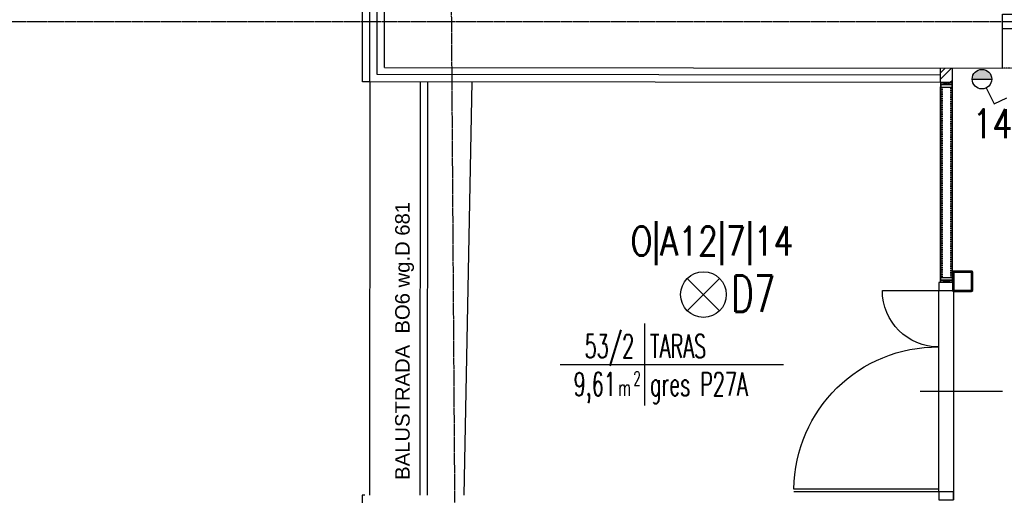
# Model space of a CAD drawing. Header units: inches. Extents: x -281236 to -70395, y 38777 to 102341.
# Tile 175 of 244: x -139821 to -139142, y 58270 to 58598. Entities that reach past the tile are written whole.
import ezdxf
from ezdxf.enums import TextEntityAlignment as Align

# ---------------------------------------------------------------- set-up
doc = ezdxf.new("R2010")
doc.units = ezdxf.units.IN
doc.header["$MEASUREMENT"] = 0
for name, pattern in [('CENTER', [2, 1.25, -0.25, 0.25, -0.25]), ('DASHDOT', [1, 0.5, -0.25, 0, -0.25]), ('DASHED2', [0.375, 0.25, -0.125])]:
    doc.linetypes.add(name, pattern=pattern)
doc.layers.get('0').update_dxf_attribs({"color": 101})
for name, color, linetype in [('Det--wym-', 8, 'Continuous'), ('Det-szklo', 134, 'Continuous'), ('Drz---drzwi', 5, 'Continuous'), ('E-90', 6, 'Continuous'), ('E-OPIS-POM', 6, 'Continuous'), ('E35', 6, 'Continuous'), ('Ele-balustrada', 64, 'Continuous'), ('m-went-nawiew', 152, 'Continuous'), ('Okn---okna', 5, 'Continuous'), ('Os-osie glowne', 8, 'CENTER'), ('Sc-cegla pelna', 32, 'Continuous'), ('Sc-cegla pelna-hatch', 8, 'Continuous'), ('Sc-gazobeton', 45, 'Continuous'), ('Sc-izolacja term-obrys', 132, 'Continuous'), ('Sc-izolacja term-styropian', 151, 'STYROPIAN-KA'), ('Sc-nad', 5, 'DASHED2'), ('Sc-nadproza kon', 5, 'DASHED2'), ('Sch-opis', 51, 'Continuous'), ('W-idok', 9, 'Continuous')]:
    doc.layers.add(name, color=color, linetype=linetype)
doc.styles.add('KA wymiar', font='romans.shx', dxfattribs={"width": 0.6})
doc.styles.add('ROMANS', font='romans', dxfattribs={"width": 0.85})
doc.styles.add('TYTUL2', font='ARIAL.TTF')
doc.linetypes.add('BATTING', pattern='A,0.0001,-0.1,[134,ltypeshp.shx,S=0.1,R=0,X=-0.1,Y=0],-0.2,[134,ltypeshp.shx,S=0.1,R=180,X=0.1,Y=0],-0.1', length=0.4001)
doc.linetypes.add('STYROPIAN-KA', pattern='A,0.0001,-0.1,[135,ltypeshp.shx,S=0.1,R=0,X=-0.1,Y=0],0,[135,ltypeshp.shx,S=0.1,R=180,X=0.1,Y=0],-0.1', length=0.2001)

# ---------------------------------------------------------------- blocks, each defined once
blk = doc.blocks.new('pow')
for p, q in [((0, 0.523), (0, -0.523)), ((-1.075, 0), (1.78, 0))]:
    blk.add_line(p, q)
at = {"style": 'KA wymiar', "width": 0.6}
for s, height, p in [('2', 0.18, (-0.139, -0.27)), ('m', 0.21, (-0.333, -0.401))]:
    blk.add_text(s, height=height, dxfattribs=at).set_placement(p)
for tag, p in [('01', (-0.131, 0.084)), ('000.00', (-0.364, -0.401))]:
    blk.add_attdef(tag, text='', height=0.3, dxfattribs=at).set_placement(p, align=Align.RIGHT)
for tag, p in [('POMIESZCZENIE', (0.071, 0.084)), ('POSADZKA', (0.071, -0.401))]:
    blk.add_attdef(tag, p, '', height=0.3, dxfattribs=at)
blk = doc.blocks.new('_DKGJHF')
at = {"ltscale": 7}
for p, q in [((-21.08, -77), (35.92, -77)), ((-5, -147.5), (-105, -147.5)), ((-5, -145.5), (-104.98, -145.5))]:
    blk.add_line(p, q, dxfattribs=at)
for points in [[(5, -7.5), (5, 0), (-5, 0), (-5, -7.5)], [(5, -155), (5, -147.5), (-5, -147.5), (-5, -155)]]:
    blk.add_lwpolyline(points, close=True, dxfattribs=at)
for points in [[(-45, -7.5), (-5, -7.5)], [(-5, -147.5), (-5, -7.5)]]:
    blk.add_lwpolyline(points, dxfattribs=at)
for centre, radius, start, end in [((-5, -7.5), 40, 180, 270), ((-5, -147.5), 100, 90, 180)]:
    blk.add_arc(centre, radius, start, end)
blk = doc.blocks.new('_SDHGG')
at = {"ltscale": 7}
for p, q in [((13, -75), (-44, -75)), ((0, -142.5), (100, -142.5)), ((0, -144.5), (100, -144.5))]:
    blk.add_line(p, q, dxfattribs=at)
for points in [[(-10, -5.5), (-10, 0), (0, 0), (0, -5.5)], [(-10, -150), (-10, -144.5), (0, -144.5), (0, -150)]]:
    blk.add_lwpolyline(points, close=True, dxfattribs=at)
for points in [[(0, -144.5), (0, -5.5)], [(39, -5.5), (0, -5.5)]]:
    blk.add_lwpolyline(points, dxfattribs=at)
blk.add_arc((0, -5.5), 39, 270, 0)
blk.add_arc((1, -143.5), 99.01, 0.57873, 90.57873, dxfattribs=at)
blk = doc.blocks.new('listwagrnaiboczne')
at = {"layer": 'W-idok'}
for p, q in [((-4.15, 0), (-1.68, 0)), ((-1.68, -0.67), (-1.68, 0)), ((-1.68, 0), (1.68, 0)), ((-4.15, -6.5), (-4.15, 0)), ((-4.15, -6.5), (-3.95, -6.5)), ((-4.05, -6), (-3.95, -3.75)), ((-3.95, -6), (-4.05, -6.3)), ((-4.05, -6), (-3.95, -6)), ((-4.05, -6.3), (-3.95, -6.3)), ((-4, -0.15), (-1.83, -0.15)), ((-4, -1.35), (-4, -0.15)), ((-4, -1.35), (-1.83, -1.35)), ((-3.95, -3.75), (-3.95, -1.5)), ((-3.95, -1.5), (-1.68, -1.5)), ((-3.95, -6.5), (-3.95, -6.3)), ((-1.83, -1.35), (-1.83, -0.15)), ((-1.68, -0.57), (-1.53, -0.57)), ((-1.68, -0.67), (-1.52, -0.67)), ((-1.68, -1.5), (-1.68, -0.82)), ((-1.68, -0.82), (-1.52, -0.82)), ((-1.68, -0.92), (-1.53, -0.92)), ((-1.68, -1.5), (1.68, -1.5)), ((-1.44, -0.25), (-1.52, -0.67)), ((-1.44, -1.25), (-1.52, -0.82)), ((-1.5, -0.55), (-1.43, -0.22)), ((-1.5, -0.95), (-1.43, -1.28)), ((-1.44, -0.25), (-1.28, -0.25)), ((-1.44, -1.25), (-1.28, -1.25)), ((-1.4, -0.2), (-0.24, -0.2)), ((-1.4, -1.3), (-0.02, -1.3)), ((-1.28, -0.25), (-1.38, -0.75)), ((-1.28, -1.25), (-1.38, -0.75)), ((-0.18, -0.84), (-0.21, -0.23)), ((-0.13, -0.86), (0.01, -0.75)), ((-0.01, -0.75), (-0.01, -0.23)), ((0.24, -0.3), (-0.01, -0.75)), ((0.01, -0.75), (-0.01, -0.75)), ((-0.01, -0.75), (0.01, -0.75)), ((0.01, -0.75), (0.01, -1.27)), ((0.02, -0.2), (1.4, -0.2)), ((0.19, -0.77), (0.21, -1.27)), ((0.36, -0.38), (0.21, -0.69)), ((0.24, -1.3), (1.4, -1.3)), ((1.44, -0.25), (1.28, -0.25)), ((1.28, -0.25), (1.38, -0.75)), ((1.28, -1.25), (1.38, -0.75)), ((1.44, -1.25), (1.28, -1.25)), ((1.5, -0.55), (1.43, -0.22)), ((1.5, -0.95), (1.43, -1.28)), ((1.44, -0.25), (1.52, -0.67)), ((1.44, -1.25), (1.52, -0.82)), ((1.68, -0.67), (1.52, -0.67)), ((1.68, -0.82), (1.52, -0.82)), ((1.68, -0.57), (1.53, -0.57)), ((1.68, -0.92), (1.53, -0.92)), ((1.68, 0), (4.15, 0)), ((1.68, 0), (1.68, -0.67)), ((1.68, -0.82), (1.68, -1.5)), ((1.68, -1.5), (3.95, -1.5)), ((1.83, -0.15), (4, -0.15)), ((1.83, -0.15), (1.83, -1.35)), ((1.83, -1.35), (4, -1.35)), ((3.95, -1.5), (3.95, -3.75)), ((3.95, -3.75), (4.05, -6)), ((3.95, -6), (4.05, -6.3)), ((4.05, -6), (3.95, -6)), ((3.95, -6.3), (3.95, -6.5)), ((4.05, -6.3), (3.95, -6.3)), ((4.15, -6.5), (3.95, -6.5)), ((4, -0.15), (4, -1.35)), ((4.15, 0), (4.15, -6.5))]:
    blk.add_line(p, q, dxfattribs=at)
for centre, radius, start, end in [((-1.53, -0.54), 0.03, 270, 348.69007), ((-1.53, -0.95), 0.03, 11.30993, 90), ((-1.4, -0.23), 0.03, 90, 168.69007), ((-1.4, -1.27), 0.03, 191.30993, 270), ((-0.24, -0.23), 0.03, 2.45403, 90), ((-0.15, -0.84), 0.03, 182.45403, 308.29016), ((-0.02, -1.27), 0.03, 270, 0), ((0.02, -0.23), 0.03, 90, 180), ((0.34, -0.77), 0.15, 146.66711, 182.45403), ((0.24, -1.27), 0.03, 182.45403, 270), ((0.3, -0.34), 0.075, 326.66711, 146.66711), ((1.4, -0.23), 0.03, 11.30993, 90), ((1.4, -1.27), 0.03, 270, 348.69007), ((1.53, -0.54), 0.03, 191.30993, 270), ((1.53, -0.95), 0.03, 90, 168.69007)]:
    blk.add_arc(centre, radius, start, end, dxfattribs=at)
blk = doc.blocks.new('*X1823')
at = {"color": 0}
for p, q in [((798.5, -127.8), (815.5, -110.8)), ((798.5, -124.3), (812, -110.8)), ((798.5, -120.8), (808.5, -110.8)), ((798.5, -131.4), (807.5, -122.4)), ((798.5, -134.9), (807.3, -126.1)), ((798.5, -138.4), (807.3, -129.6)), ((798.5, -142), (807.3, -133.2)), ((798.7, -117), (804.7, -111)), ((810.1, -119.8), (819.1, -110.8)), ((813.8, -119.6), (822.6, -110.8)), ((817.3, -119.6), (826.1, -110.8)), ((820.9, -119.6), (829.7, -110.8)), ((824.4, -119.6), (833.2, -110.8)), ((827.9, -119.6), (836.7, -110.8)), ((831.5, -119.6), (840.3, -110.8)), ((835, -119.6), (843.8, -110.8)), ((838.5, -119.6), (847.3, -110.8)), ((842.1, -119.6), (850.9, -110.8)), ((845.6, -119.6), (854.4, -110.8)), ((849.1, -119.6), (857.9, -110.8)), ((852.7, -119.6), (861.5, -110.8)), ((856.2, -119.6), (865, -110.8)), ((859.8, -119.6), (868.6, -110.8)), ((863.3, -119.6), (872.1, -110.8)), ((866.8, -119.6), (875.6, -110.8)), ((870.4, -119.6), (879.2, -110.8)), ((873.9, -119.6), (882.7, -110.8)), ((877.4, -119.6), (886.2, -110.8)), ((881, -119.6), (889.8, -110.8)), ((884.5, -119.6), (893.3, -110.8)), ((888, -119.6), (896.8, -110.8)), ((891.6, -119.6), (900.4, -110.8)), ((895.1, -119.6), (903.9, -110.8)), ((898.6, -119.6), (907.4, -110.8)), ((902.2, -119.6), (911, -110.8)), ((905.7, -119.6), (914.5, -110.8)), ((909.3, -119.6), (918.1, -110.8)), ((912.8, -119.6), (921.6, -110.8)), ((916.3, -119.6), (925.1, -110.8)), ((919.9, -119.6), (928.7, -110.8)), ((923.4, -119.6), (932, -110.9)), ((926.8, -119.7), (934.6, -111.9)), ((928.9, -121.2), (936.5, -113.5)), ((929.7, -123.9), (937.9, -115.7)), ((929.7, -127.4), (938.5, -118.6)), ((929.7, -131), (938.5, -122.2)), ((929.7, -134.5), (938.5, -125.7)), ((929.7, -138), (938.5, -129.2)), ((929.7, -141.6), (938.5, -132.8)), ((798.5, -145.5), (807.3, -136.7)), ((798.5, -149), (807.3, -140.2)), ((798.5, -152.6), (807.3, -143.8)), ((798.5, -156.1), (807.3, -147.3)), ((798.5, -159.6), (807.3, -150.8)), ((798.5, -163.2), (807.3, -154.4)), ((798.5, -166.7), (807.3, -157.9)), ((798.5, -170.3), (807.3, -161.5)), ((798.5, -173.8), (807.3, -165)), ((798.5, -177.3), (807.3, -168.5)), ((798.5, -180.9), (807.3, -172.1)), ((798.5, -184.4), (807.3, -175.6)), ((798.5, -187.9), (807.3, -179.1)), ((798.5, -191.5), (807.3, -182.7)), ((798.5, -195), (807.3, -186.2)), ((798.5, -198.5), (807.3, -189.7)), ((798.5, -202.1), (807.3, -193.3)), ((798.5, -205.6), (807.3, -196.8)), ((798.5, -209.1), (807.3, -200.3)), ((929.7, -145.1), (938.5, -136.3)), ((929.7, -148.7), (938.5, -139.9)), ((929.7, -152.2), (938.5, -143.4)), ((929.7, -155.7), (938.5, -146.9)), ((929.7, -159.3), (938.5, -150.5)), ((929.7, -162.8), (938.5, -154)), ((929.7, -166.3), (938.5, -157.5)), ((929.7, -169.9), (938.5, -161.1)), ((929.7, -173.4), (938.5, -164.6)), ((929.7, -176.9), (938.5, -168.1)), ((929.7, -180.5), (938.5, -171.7)), ((929.7, -184), (938.5, -175.2)), ((929.7, -187.5), (938.5, -178.7)), ((929.7, -191.1), (938.5, -182.3)), ((929.7, -194.6), (938.5, -185.8)), ((929.7, -198.2), (938.5, -189.4)), ((929.7, -201.7), (938.5, -192.9)), ((929.7, -205.2), (938.5, -196.4)), ((929.7, -208.8), (938.5, -200)), ((929.7, -212.3), (938.5, -203.5)), ((798.5, -212.7), (807.3, -203.9)), ((798.5, -216.2), (807.3, -207.4)), ((798.5, -219.8), (807.3, -211)), ((798.5, -223.3), (807.3, -214.5)), ((798.5, -226.8), (807.3, -218)), ((798.5, -230.4), (807.3, -221.6)), ((798.5, -233.9), (807.3, -225.1)), ((798.5, -237.4), (807.3, -228.6)), ((798.5, -241), (807.3, -232.2)), ((798.6, -244.3), (807.3, -235.7)), ((799.6, -246.9), (807.4, -239.1)), ((801.2, -248.8), (808.9, -241.2)), ((803.4, -250.2), (811.6, -242)), ((806.3, -250.8), (815.1, -242)), ((809.9, -250.8), (818.7, -242)), ((813.4, -250.8), (822.2, -242)), ((816.9, -250.8), (825.7, -242)), ((820.5, -250.8), (829.3, -242)), ((824, -250.8), (832.8, -242)), ((827.6, -250.8), (836.4, -242)), ((831.1, -250.8), (839.9, -242)), ((834.6, -250.8), (843.4, -242)), ((838.2, -250.8), (847, -242)), ((841.7, -250.8), (850.5, -242)), ((845.2, -250.8), (854, -242)), ((848.8, -250.8), (857.6, -242)), ((852.3, -250.8), (861.1, -242)), ((855.8, -250.8), (864.6, -242)), ((859.4, -250.8), (868.2, -242)), ((862.9, -250.8), (871.7, -242)), ((866.4, -250.8), (875.2, -242)), ((870, -250.8), (878.8, -242)), ((873.5, -250.8), (882.3, -242)), ((877, -250.8), (885.8, -242)), ((880.6, -250.8), (889.4, -242)), ((884.1, -250.8), (892.9, -242)), ((887.7, -250.8), (896.5, -242)), ((891.2, -250.8), (900, -242)), ((894.7, -250.8), (903.5, -242)), ((898.3, -250.8), (907.1, -242)), ((901.8, -250.8), (910.6, -242)), ((905.3, -250.8), (914.1, -242)), ((908.9, -250.8), (917.7, -242)), ((912.4, -250.8), (921.2, -242)), ((915.9, -250.8), (924.7, -242)), ((919.5, -250.8), (938.5, -231.8)), ((923, -250.8), (938.5, -235.3)), ((926.5, -250.8), (938.5, -238.9)), ((929.7, -215.8), (938.5, -207)), ((929.7, -219.4), (938.5, -210.6)), ((929.7, -222.9), (938.5, -214.1)), ((929.7, -226.4), (938.5, -217.6)), ((929.7, -230), (938.5, -221.2)), ((929.7, -233.5), (938.5, -224.7)), ((929.7, -237), (938.5, -228.2)), ((930.1, -250.8), (938.5, -242.4)), ((935, -249.4), (937.1, -247.4))]:
    blk.add_line(p, q, dxfattribs=at)

msp = doc.modelspace()

# ---------------------------------------------------------------- hatches: boundary and pattern name
at = {"layer": 'E35'}
msp.add_hatch(color=256, dxfattribs=at).paths.add_polyline_path([(-139150.26, 58556.82, 1), (-139163.76, 58556.82)])
at = {"layer": 'Sc-cegla pelna-hatch'}
h = msp.add_hatch(dxfattribs=at)
h.set_pattern_fill('ANSI32', color=256, scale=25, style=0)
h.paths.add_polyline_path([(-139179.63, 58564.49), (-139185.68, 58564.5), (-139185.68, 58561.5), (-139179.64, 58561.49)])
h.paths.add_polyline_path([(-139179.64, 58561.49), (-139185.68, 58561.5), (-139185.68, 58554.5), (-139179.64, 58554.5)])
h.paths.add_polyline_path([(-139177.38, 58564.49), (-139179.63, 58564.49), (-139179.64, 58554.5), (-139177.38, 58554.5)])

# ---------------------------------------------------------------- linework, layer by layer
at = {"layer": 'Det--wym-'}
for points in [[(-139164.17, 58410.39, 0.414214), (-139163.37, 58411.19), (-139163.37, 58423.59, 0.414214), (-139164.17, 58424.39), (-139176.57, 58424.39, 0.414214), (-139177.37, 58423.59), (-139177.37, 58411.19, 0.414214), (-139176.57, 58410.39)], [(-139176.49, 58411.67, 0.414214), (-139176.09, 58411.27), (-139164.65, 58411.27, 0.414214), (-139164.25, 58411.67), (-139164.25, 58423.11, 0.414214), (-139164.65, 58423.51), (-139176.09, 58423.51, 0.414214), (-139176.49, 58423.11)]]:
    msp.add_lwpolyline(points, format="xyb", close=True, dxfattribs=at)
at = {"layer": 'Det-szklo', "ltscale": 4}
for p, q in [((-139185.23, 58420.02, 0), (-139185.23, 58550.99, 0)), ((-139177.83, 58550.99, 0), (-139185.23, 58550.99)), ((-139177.83, 58550.99, 0), (-139177.83, 58420.02, 0)), ((-139185.23, 58420.02, 0), (-139177.83, 58420.02, 0))]:
    msp.add_line(p, q, dxfattribs=at)
at = {"layer": 'Det-szklo', "linetype": 'DASHED2', "ltscale": 0.3}
for p, q in [((-139184.53, 58550.99, 0), (-139184.53, 58420.02, 0)), ((-139178.53, 58420.02, 0), (-139178.53, 58550.99, 0))]:
    msp.add_line(p, q, dxfattribs=at)
at = {"layer": 'E35'}
for p, q in [((-139163.76, 58556.82), (-139150.26, 58556.82)), ((-139153.99, 58550.79), (-139148.47, 58539.75)), ((-139148.47, 58539.75), (-139139.93, 58544.02)), ((-139338.02, 58419.31), (-139360.29, 58397.03)), ((-139338.02, 58397.03), (-139360.29, 58419.31))]:
    msp.add_line(p, q, dxfattribs=at)
for centre, radius in [((-139157.01, 58556.82), 6.75), ((-139349.15, 58408.17), 15.75)]:
    msp.add_circle(centre, radius, dxfattribs=at)
at = {"layer": 'Ele-balustrada'}
for p, q in [((-139544.62, 58269.84), (-139544.33, 58554.88)), ((-139539.62, 58269.84), (-139539.33, 58554.87))]:
    msp.add_line(p, q, dxfattribs=at)
at = {"layer": 'm-went-nawiew', "const_width": 11}
msp.add_lwpolyline([(-139354.32, 58554.68), (-139354.32, 58554.68)], dxfattribs=at)
at = {"layer": 'Okn---okna'}
for p, q in [((-139579.32, 58554.92), (-139579.62, 58269.84)), ((-139509, 58554.84), (-139514.48, 58269.84))]:
    msp.add_line(p, q, dxfattribs=at)
at = {"layer": 'Os-osie glowne'}
msp.add_line((-139518.5, 57943.12), (-139546.3, 62104.61), dxfattribs=at)
msp.add_lwpolyline([(-143199.4, 58596.54), (-138010.88, 58596.54)], dxfattribs=at)
at = {"layer": 'Sc-cegla pelna'}
msp.add_line((-139569.31, 58564.89), (-139569.01, 58852.01), dxfattribs=at)
for points in [[(-139142.73, 58564.45), (-139142.73, 58599.11)], [(-139569.31, 58564.91), (-139142.73, 58564.45)]]:
    msp.add_lwpolyline(points, dxfattribs=at)
at = {"layer": 'Sc-gazobeton'}
for p, q in [((-139185.68, 58554.5), (-139185.68, 58564.5)), ((-139177.38, 58554.5), (-139177.38, 58564.49)), ((-139185.68, 58554.5), (-139177.38, 58554.5))]:
    msp.add_line(p, q, dxfattribs=at)
at = {"layer": 'Sc-izolacja term-obrys'}
for p, q in [((-139579.32, 58554.92), (-139579.01, 58854.95)), ((-139185.68, 58554.5), (-139579.32, 58554.92))]:
    msp.add_line(p, q, dxfattribs=at)
at = {"layer": 'Sc-izolacja term-styropian', "linetype": 'BATTING', "ltscale": 0.25}
msp.add_lwpolyline([(-139185.68, 58559.5), (-139574.32, 58559.91), (-139574.01, 58852.01)], dxfattribs=at)
at = {"layer": 'Sc-nad'}
msp.add_line((-139176.72, 58416.52), (-139176.72, 58266.52), dxfattribs=at)
at = {"layer": 'Sc-nadproza kon', "linetype": 'DASHDOT', "ltscale": 0.5}
msp.add_lwpolyline([(-138987.73, 58564.29), (-139142.73, 58564.45)], dxfattribs=at)
at = {"layer": 'W-idok'}
for p, q in [((-139579.32, 58554.92), (-139584.32, 58554.92)), ((-139584.62, 58269.84), (-139584.7, 58191.91)), ((-139582.7, 58269.84), (-139584.62, 58269.84))]:
    msp.add_line(p, q, dxfattribs=at)
at = {"layer": 'W-idok', "ltscale": 0.5}
for p, q in [((-139185.68, 58416.52, 0), (-139185.68, 58551.49)), ((-139177.38, 58416.52, 0), (-139177.38, 58551.49, 0))]:
    msp.add_line(p, q, dxfattribs=at)
at = {"layer": 'W-idok'}
msp.add_lwpolyline([(-139584.32, 58554.92), (-139584.01, 58854.97)], dxfattribs=at)

# ---------------------------------------------------------------- block references
at = {"layer": 'Det--wym-', "xscale": -0.09999999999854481, "yscale": 0.09999999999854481, "zscale": 0.1, "rotation": 270}
msp.add_blockref('*X1823', (-139152.29, 58330.54), dxfattribs=at)
at = {"layer": 'Drz---drzwi', "xscale": -1, "rotation": 270}
msp.add_blockref('_DKGJHF', (-138987.73, 58596.58), dxfattribs=at)
at = {"layer": 'Drz---drzwi', "xscale": -1}
msp.add_blockref('_SDHGG', (-139186.72, 58416.52), dxfattribs=at)
at = {"layer": 'E-OPIS-POM', "xscale": 54, "yscale": 54, "zscale": 54}
msp.add_blockref('pow', (-139389.94, 58359.92), dxfattribs=at).add_auto_attribs({'000.00': '9,61', '01': '53/2', 'POMIESZCZENIE': 'TARAS', 'POSADZKA': 'gres P27A'})
at = {"layer": 'W-idok', "xscale": -1}
msp.add_blockref('listwagrnaiboczne', (-139181.53, 58554.49), dxfattribs=at)
at = {"layer": 'W-idok', "rotation": 180}
msp.add_blockref('listwagrnaiboczne', (-139181.53, 58416.52, 0), dxfattribs=at)

# ---------------------------------------------------------------- texts
at = {"layer": 'E-90', "style": 'ROMANS', "width": 0.8}
for s, p in [('14', (-139149.73, 58526.05)), ('O|A12|7|14', (-139343.3, 58443.68))]:
    msp.add_text(s, height=20, rotation=0, dxfattribs=at).set_placement(p, align=Align.MIDDLE)
at = {"layer": 'E35', "style": 'ROMANS', "width": 0.7}
msp.add_text('D7', height=25, dxfattribs=at).set_placement((-139314.79, 58408.74), align=Align.MIDDLE)
at = {"layer": 'Sch-opis', "style": 'TYTUL2'}
msp.add_text('BALUSTRADA  BO6 wg.D 681', height=10, rotation=90, dxfattribs=at).set_placement((-139551.87, 58280.36))

doc.saveas('drawing.dxf')
